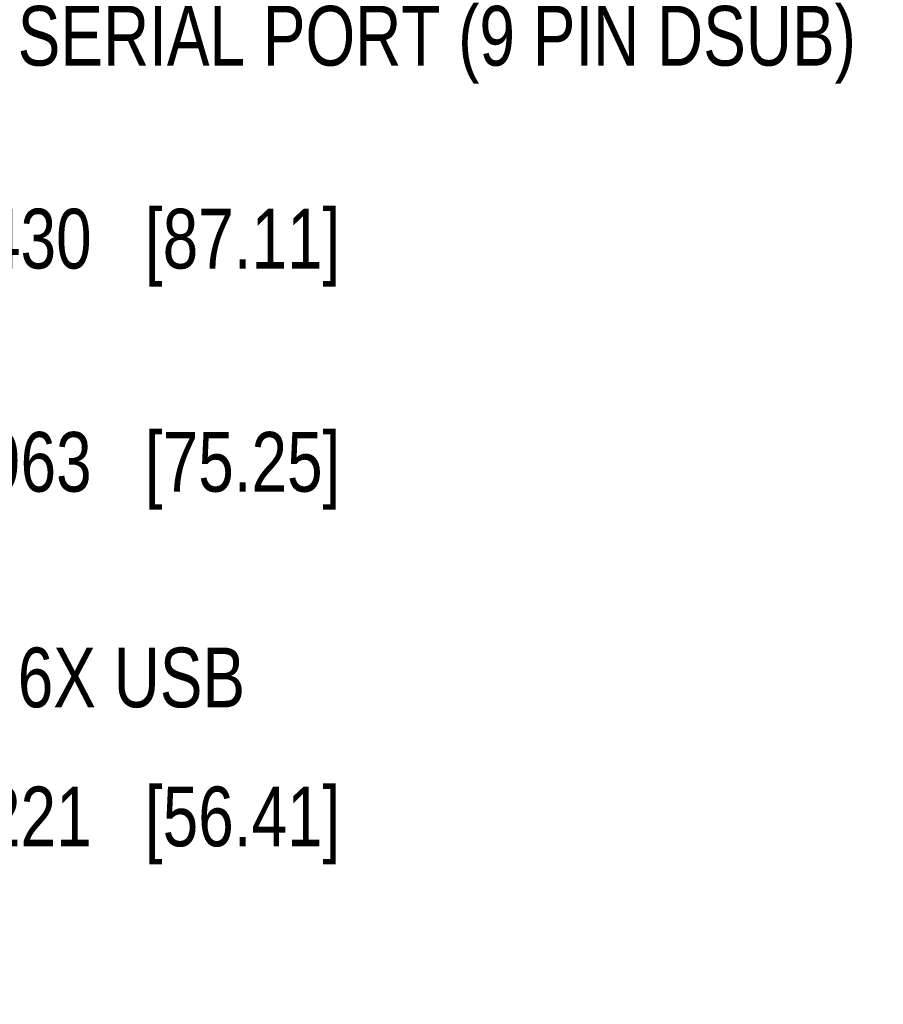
# Model space of a CAD drawing. Header units: inches. Extents: x 0.2 to 16.8, y 0.2 to 10.8.
# Tile 11 of 18: x 11.3 to 13.1, y 5.1 to 7.2. Entities that reach past the tile are written whole.
import ezdxf

# ---------------------------------------------------------------- set-up
doc = ezdxf.new("R2010")
doc.units = ezdxf.units.IN
doc.header["$LTSCALE"] = 0.935
doc.header["$MEASUREMENT"] = 0
doc.layers.get('0').update_dxf_attribs({"linetype": 'CONTINUOUS'})
doc.layers.add('DETAIL', color=7, linetype='CONTINUOUS')
doc.layers.add('DIMENSIONS', color=7, linetype='CONTINUOUS')
doc.styles.get("Standard").update_dxf_attribs({"font": 'txt', "width": 0.8})
doc.dimstyles.new('DIMSTYLE_1', dxfattribs={"dimtxt": 0.125, "dimasz": 0.18, "dimexe": 0.18, "dimexo": 0.0625, "dimgap": 0.09, "dimtad": 0, "dimtih": 1, "dimtoh": 1, "dimdec": 3, "dimzin": 4, "dimdsep": 46, "dimtxsty": 'STANDARD', "dimblk": '_FILLED', "dimblk1": '_FILLED', "dimblk2": '_FILLED', "dimcen": 0.09, "dimadec": 0, "dimazin": 0, "dimtp": 0.01, "dimtm": 0.01, "dimtfac": 1, "dimtdec": 3, "dimtofl": 0, "dimtmove": 0, "dimatfit": 3, "dimldrblk": '_FILLED', "dimfxl": 1, "dimtolj": 1, "dimtzin": 4, "dimarcsym": 0})

# ---------------------------------------------------------------- blocks, each defined once
blk = doc.blocks.new('*D2')
at = {"layer": 'DIMENSIONS', "color": 2, "linetype": 'CONTINUOUS'}
blk.add_line((9.4432, 5.535), (11.0312, 5.535), dxfattribs=at)
at = {"layer": 'DIMENSIONS', "color": 2, "linetype": 'CONTINUOUS', "insert": (11.0937, 5.5975), "char_height": 0.125, "width": 1.325, "attachment_point": 1, "line_spacing_factor": 0.9}
blk.add_mtext('2.221{\\Ftxt.shx;\\W1.000000;\\H0.125000; }[56.41]', dxfattribs=at)
blk = doc.blocks.new('_FILLED')
at = {"color": 0, "linetype": 'BYBLOCK'}
blk.add_solid([(0, 0), (-1, 0.174), (-1, -0.174)], dxfattribs=at)
blk = doc.blocks.new('*D3')
at = {"layer": 'DIMENSIONS', "color": 2, "linetype": 'CONTINUOUS'}
blk.add_line((9.3142, 6.277), (11.0312, 6.277), dxfattribs=at)
at = {"layer": 'DIMENSIONS', "color": 2, "linetype": 'CONTINUOUS', "insert": (11.0937, 6.3395), "char_height": 0.125, "width": 1.325, "attachment_point": 1, "line_spacing_factor": 0.9}
blk.add_mtext('2.963{\\Ftxt.shx;\\W1.000000;\\H0.125000; }[75.25]', dxfattribs=at)
blk = doc.blocks.new('*D4')
at = {"layer": 'DIMENSIONS', "color": 2, "linetype": 'CONTINUOUS'}
blk.add_line((10.2912, 6.744), (11.0312, 6.744), dxfattribs=at)
at = {"layer": 'DIMENSIONS', "color": 2, "linetype": 'CONTINUOUS', "insert": (11.0937, 6.8065), "char_height": 0.125, "width": 1.325, "attachment_point": 1, "line_spacing_factor": 0.9}
blk.add_mtext('3.430{\\Ftxt.shx;\\W1.000000;\\H0.125000; }[87.11]', dxfattribs=at)
blk = doc.blocks.new('*D5')
at = {"layer": 'DIMENSIONS', "color": 2, "linetype": 'CONTINUOUS'}
blk.add_line((10.1112, 7.583), (11.0312, 7.583), dxfattribs=at)
at = {"layer": 'DIMENSIONS', "color": 2, "linetype": 'CONTINUOUS', "insert": (11.0937, 7.6455), "char_height": 0.125, "width": 1.425, "attachment_point": 1, "line_spacing_factor": 0.9}
blk.add_mtext('4.269{\\Ftxt.shx;\\W1.000000;\\H0.125000; }[108.42]', dxfattribs=at)

msp = doc.modelspace()

# ---------------------------------------------------------------- texts
at = {"layer": 'DETAIL', "color": 2, "linetype": 'CONTINUOUS', "char_height": 0.125, "attachment_point": 1, "line_spacing_factor": 0.9}
for s, insert, width in [('SERIAL PORT (9 PIN DSUB)', (11.2737, 7.231), 2.4), ('6X USB', (11.2737, 5.8883), 0.6)]:
    msp.add_mtext(s, dxfattribs=dict(at, insert=insert, width=width))

# ---------------------------------------------------------------- dimensions: what is measured, and where the dimension line sits
at = {"layer": 'DIMENSIONS', "color": 2, "linetype": 'CONTINUOUS'}
for feature_location, offset, origin, picture, middle in [((10.1112, 7.583), (0.92, 0), (10.0487, 3.3143), '*D5', (11.8062, 7.583)), ((10.2912, 6.744), (0.74, 0), (10.2287, 3.3143), '*D4', (11.7562, 6.744)), ((9.3142, 6.277), (1.717, 0), (9.2517, 3.3143), '*D3', (11.7562, 6.277)), ((9.4432, 5.535), (1.588, 0), (9.3807, 3.3143), '*D2', (11.7562, 5.535))]:
    dim = msp.add_ordinate_dim(feature_location=feature_location, offset=offset, dtype=0, origin=origin, dimstyle='DIMSTYLE_1', dxfattribs=at)
    dim.commit()
    dim.dimension.update_dxf_attribs({"geometry": picture, "text_midpoint": middle})

doc.saveas('drawing.dxf')
